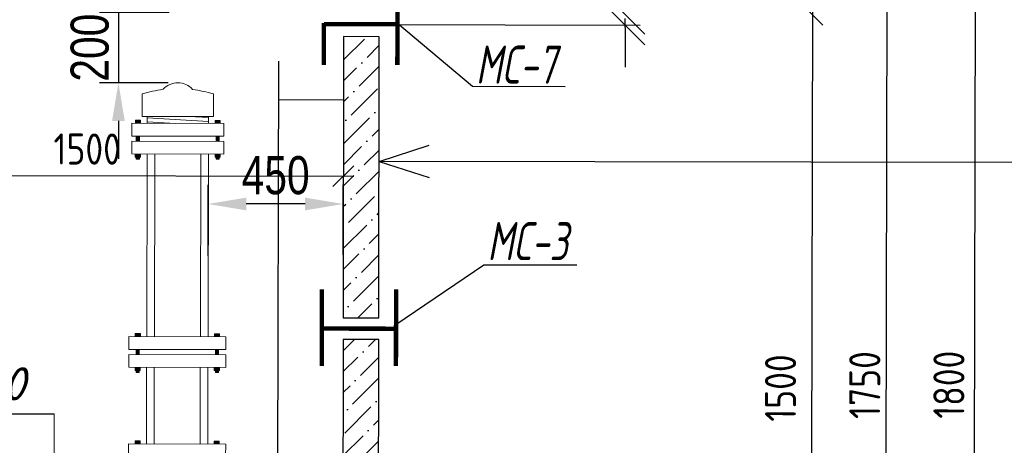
# Model space of a CAD drawing. Extents: x 0 to 361260, y 0 to 4201817.
# Tile 95 of 256: x 360660 to 360725, y 4199793 to 4199821. Entities that reach past the tile are written whole.
import ezdxf

# ---------------------------------------------------------------- set-up
doc = ezdxf.new("R2010")
doc.units = 0
doc.header["$LTSCALE"] = 0.5
doc.header["$MEASUREMENT"] = 0
doc.header["$PDMODE"] = 32
doc.header["$PDSIZE"] = 0.3
doc.layers.add("navro'z", color=7, linetype='Continuous')
doc.layers.add('Д25', color=4, linetype='Continuous')
doc.styles.add('Nurbek', font='isocpeui.ttf')
doc.styles.add('ROMANS', font='romans.shx', dxfattribs={"width": 0.8})
doc.dimstyles.new('ISO-25', dxfattribs={"dimtxt": 2.5, "dimasz": 2.5, "dimexe": 1.25, "dimexo": 0.625, "dimtad": 1, "dimtxsty": 'Standard', "dimcen": 2.5, "dimadec": 0, "dimazin": 0, "dimtfac": 1, "dimtmove": 0, "dimatfit": 3, "dimfxl": 1, "dimarcsym": 0})
pattern_1 = [(44.89306, (348229.2825, 4198134.882), (0.51973879, 1.89179207), [2.43342293, -0.48668459, 0, -0.48668459])]

# ---------------------------------------------------------------- blocks, each defined once
blk = doc.blocks.new('_Oblique')
at = {"color": 0, "linetype": 'ByBlock', "lineweight": -2}
blk.add_line((-0.5, -0.5), (0.5, 0.5), dxfattribs=at)
blk = doc.blocks.new('*D383')
at = {"color": 0, "lineweight": -2, "transparency": 16777216}
for p, q in [((360666.85, 4199823.846), (360666.85, 4199826.346)), ((360670.186, 4199821.346), (360665.6, 4199821.346)), ((360666.85, 4199821.346), (360666.85, 4199816.729)), ((360670.129, 4199816.729), (360665.6, 4199816.729)), ((360666.85, 4199814.229), (360666.85, 4199811.729))]:
    blk.add_line(p, q, dxfattribs=at)
at = {"color": 0, "lineweight": 106, "transparency": 16777216}
for points in [[(360666.433, 4199823.846), (360667.266, 4199823.846), (360666.85, 4199821.346)], [(360666.433, 4199814.229), (360667.266, 4199814.229), (360666.85, 4199816.729)]]:
    blk.add_solid(points, dxfattribs=at)
at = {"layer": 'Defpoints', "color": 0, "lineweight": 106, "transparency": 16777216}
for p in [(360670.811, 4199821.346), (360666.85, 4199816.729), (360670.754, 4199816.729)]:
    blk.add_point(p, dxfattribs=at)
at = {"color": 0, "transparency": 16777216, "insert": (360664.975, 4199819.038), "char_height": 2.5, "attachment_point": 5, "rotation": 90}
blk.add_mtext('{\\W0.8;200}', dxfattribs=at)
blk = doc.blocks.new('*D382')
at = {"color": 0, "lineweight": -2, "transparency": 16777216}
for p, q in [((360672.746, 4199805.373), (360672.746, 4199810.023)), ((360681.622, 4199805.429), (360681.622, 4199810.023)), ((360679.122, 4199808.773), (360675.246, 4199808.773))]:
    blk.add_line(p, q, dxfattribs=at)
at = {"color": 0, "lineweight": 106, "transparency": 16777216}
for points in [[(360675.246, 4199809.189), (360675.246, 4199808.356), (360672.746, 4199808.773)], [(360679.122, 4199809.189), (360679.122, 4199808.356), (360681.622, 4199808.773)]]:
    blk.add_solid(points, dxfattribs=at)
at = {"layer": 'Defpoints', "color": 0, "lineweight": 106, "transparency": 16777216}
for p in [(360672.746, 4199808.773), (360672.746, 4199804.748, -185.215), (360681.622, 4199804.804)]:
    blk.add_point(p, dxfattribs=at)
at = {"color": 0, "transparency": 16777216, "insert": (360677.184, 4199810.648), "char_height": 2.5, "attachment_point": 5}
blk.add_mtext('{\\W0.8;450}', dxfattribs=at)

msp = doc.modelspace()

# ---------------------------------------------------------------- hatches: boundary and pattern name
at = {"linetype": 'ByBlock', "lineweight": 0, "transparency": 33554687}
for points in [[(360668.298, 4199814.272), (360667.962, 4199814.272), (360667.962, 4199814.071), (360668.297, 4199814.07)], [(360673.206, 4199814.262), (360673.541, 4199814.262), (360673.541, 4199814.06), (360673.205, 4199814.061)], [(360668.293, 4199812.056), (360667.958, 4199812.057), (360667.957, 4199811.856), (360668.293, 4199811.855)], [(360673.201, 4199812.047), (360673.537, 4199812.047), (360673.537, 4199811.845), (360673.201, 4199811.846)], [(360668.291, 4199800.265), (360667.955, 4199800.265), (360667.955, 4199800.064), (360668.291, 4199800.063)], [(360673.158, 4199800.256), (360673.493, 4199800.255), (360673.493, 4199800.054), (360673.157, 4199800.054)], [(360668.287, 4199798.05), (360667.951, 4199798.05), (360667.951, 4199797.849), (360668.286, 4199797.848)], [(360673.153, 4199798.04), (360673.489, 4199798.04), (360673.489, 4199797.838), (360673.153, 4199797.839)], [(360668.278, 4199793.217), (360667.942, 4199793.217), (360667.942, 4199793.016), (360668.277, 4199793.015)], [(360673.144, 4199793.207), (360673.48, 4199793.207), (360673.48, 4199793.005), (360673.144, 4199793.006)]]:
    msp.add_hatch(color=8, dxfattribs=at).paths.add_polyline_path(points)
at = {"layer": "navro'z", "transparency": 33554687}
h = msp.add_hatch(dxfattribs=at)
h.set_pattern_fill('ANSI36', color=254, scale=0.306573, angle=-0.10694, style=0)
h.set_pattern_definition(pattern_1)
h.paths.add_polyline_path([(360683.995, 4199819.757), (360681.65, 4199819.761), (360681.616, 4199801.305), (360683.961, 4199801.301)])
h.paths.add_polyline_path([(360648.545, 4199819.823), (360646.2, 4199819.827), (360646.166, 4199801.371), (360648.511, 4199801.367)])
h = msp.add_hatch(dxfattribs=at)
h.set_pattern_fill('ANSI36', color=0, scale=0.306573, angle=-0.10694, style=0)
h.set_pattern_definition(pattern_1)
h.paths.add_polyline_path([(360683.995, 4199819.757), (360681.65, 4199819.761), (360681.616, 4199801.305), (360683.961, 4199801.301)])
h.paths.add_polyline_path([(360648.545, 4199819.823), (360646.2, 4199819.827), (360646.166, 4199801.371), (360648.511, 4199801.367)])
h = msp.add_hatch(dxfattribs=at)
h.set_pattern_fill('ANSI36', color=0, scale=0.306573, angle=-0.10694, style=0)
h.set_pattern_definition([(44.89306, (358435.1195, 4203170.9996), (0.5197388, 1.89179207), [2.43342293, -0.4866846, 0, -0.4866846])])
h.paths.add_polyline_path([(360683.958, 4199799.869), (360681.613, 4199799.873), (360681.591, 4199787.706), (360683.935, 4199787.702)])
h.paths.add_polyline_path([(360683.924, 4199781.484), (360681.579, 4199781.488), (360681.562, 4199772.22), (360683.906, 4199772.216)])

# ---------------------------------------------------------------- linework, layer by layer
at = {"color": 7, "linetype": 'ByBlock', "lineweight": 0, "transparency": 33554687}
for p, q in [((360668.413, 4199814.527), (360668.415, 4199816.014)), ((360673.091, 4199814.518), (360673.094, 4199816.005)), ((360667.731, 4199814.071), (360667.729, 4199813.232)), ((360673.772, 4199814.06), (360667.731, 4199814.071)), ((360667.962, 4199814.071), (360667.962, 4199814.272)), ((360667.962, 4199814.272), (360668.298, 4199814.272)), ((360668.297, 4199814.07), (360668.298, 4199814.272)), ((360668.413, 4199814.527), (360673.091, 4199814.518)), ((360668.738, 4199814.526), (360668.737, 4199814.069)), ((360668.738, 4199814.423), (360672.765, 4199814.198)), ((360668.738, 4199814.17), (360670.593, 4199814.066)), ((360671.509, 4199814.521), (360672.766, 4199814.451)), ((360672.766, 4199814.519), (360672.765, 4199814.062)), ((360673.205, 4199814.061), (360673.206, 4199814.262)), ((360673.541, 4199814.262), (360673.206, 4199814.262)), ((360673.541, 4199814.06), (360673.541, 4199814.262)), ((360673.772, 4199814.06), (360673.77, 4199813.221)), ((360667.728, 4199812.897), (360667.727, 4199812.058)), ((360673.77, 4199812.885), (360667.728, 4199812.897)), ((360673.77, 4199813.221), (360667.729, 4199813.232)), ((360668.027, 4199813.232), (360668.027, 4199812.896)), ((360668.027, 4199813.215), (360668.228, 4199813.188)), ((360668.027, 4199813.171), (360668.228, 4199813.144)), ((360668.027, 4199813.126), (360668.228, 4199813.1)), ((360668.027, 4199813.082), (360668.228, 4199813.056)), ((360668.027, 4199813.038), (360668.228, 4199813.012)), ((360668.027, 4199812.994), (360668.228, 4199812.967)), ((360668.027, 4199812.95), (360668.228, 4199812.923)), ((360668.027, 4199812.905), (360668.098, 4199812.896)), ((360668.229, 4199813.231), (360668.228, 4199812.896)), ((360673.271, 4199813.222), (360673.27, 4199812.886)), ((360673.472, 4199813.116), (360673.27, 4199813.091)), ((360673.472, 4199813.072), (360673.27, 4199813.046)), ((360673.472, 4199813.028), (360673.27, 4199813.002)), ((360673.472, 4199812.984), (360673.27, 4199812.958)), ((360673.472, 4199812.939), (360673.27, 4199812.914)), ((360673.472, 4199813.205), (360673.271, 4199813.179)), ((360673.472, 4199813.16), (360673.271, 4199813.135)), ((360673.471, 4199812.895), (360673.4, 4199812.886)), ((360673.472, 4199813.222), (360673.471, 4199812.886)), ((360673.77, 4199812.885), (360673.768, 4199812.046)), ((360673.768, 4199812.046), (360667.727, 4199812.058)), ((360667.958, 4199812.057), (360667.957, 4199811.856)), ((360668.293, 4199811.855), (360668.293, 4199812.056)), ((360668.733, 4199812.056, -274.777), (360668.71, 4199800.063, -127.643)), ((360669.236, 4199812.055, -274.777), (360669.214, 4199800.062, -127.643)), ((360672.257, 4199812.049, -274.777), (360672.234, 4199800.056, -127.643)), ((360672.76, 4199812.048, -274.777), (360672.738, 4199800.055, -127.643)), ((360673.201, 4199812.047), (360673.201, 4199811.846)), ((360673.537, 4199812.047), (360673.537, 4199811.845)), ((360667.957, 4199811.856), (360668.293, 4199811.855)), ((360668.025, 4199811.856), (360668.024, 4199811.721)), ((360668.024, 4199811.779), (360668.226, 4199811.752)), ((360668.024, 4199811.755), (360668.226, 4199811.729)), ((360668.024, 4199811.721), (360668.226, 4199811.721)), ((360668.025, 4199811.849), (360668.226, 4199811.823)), ((360668.025, 4199811.826), (360668.226, 4199811.799)), ((360668.025, 4199811.802), (360668.226, 4199811.776)), ((360668.226, 4199811.855), (360668.226, 4199811.721)), ((360673.537, 4199811.845), (360673.201, 4199811.846)), ((360673.268, 4199811.846), (360673.268, 4199811.712)), ((360673.469, 4199811.839), (360673.268, 4199811.813)), ((360673.469, 4199811.815), (360673.268, 4199811.79)), ((360673.469, 4199811.792), (360673.268, 4199811.766)), ((360673.469, 4199811.769), (360673.268, 4199811.743)), ((360673.469, 4199811.745), (360673.268, 4199811.72)), ((360673.469, 4199811.711), (360673.268, 4199811.712)), ((360673.47, 4199811.845), (360673.469, 4199811.711)), ((360667.535, 4199800.065, -127.643), (360667.534, 4199799.226, -127.643)), ((360667.535, 4199800.065, -127.643), (360673.912, 4199800.053, -127.643)), ((360667.955, 4199800.064, -127.643), (360667.955, 4199800.265, -127.643)), ((360667.955, 4199800.265, -127.643), (360668.291, 4199800.265, -127.643)), ((360668.291, 4199800.063, -127.643), (360668.291, 4199800.265, -127.643)), ((360673.157, 4199800.054, -127.643), (360673.158, 4199800.256, -127.643)), ((360673.493, 4199800.255, -127.643), (360673.158, 4199800.256, -127.643)), ((360673.493, 4199800.054, -127.643), (360673.493, 4199800.255, -127.643)), ((360673.912, 4199800.053, -127.643), (360673.911, 4199799.214, -127.643)), ((360667.534, 4199799.226, -127.643), (360673.911, 4199799.214, -127.643)), ((360668.021, 4199799.225, -127.643), (360668.02, 4199798.889, -127.643)), ((360668.02, 4199799.193, -127.643), (360668.222, 4199799.167, -127.643)), ((360668.02, 4199799.149, -127.643), (360668.222, 4199799.123, -127.643)), ((360668.02, 4199799.105, -127.643), (360668.222, 4199799.079, -127.643)), ((360668.119, 4199799.225, -127.643), (360668.222, 4199799.211, -127.643)), ((360668.222, 4199799.224, -127.643), (360668.221, 4199798.889, -127.643)), ((360673.223, 4199799.215, -127.643), (360673.222, 4199798.879, -127.643)), ((360673.325, 4199799.215, -127.643), (360673.223, 4199799.202, -127.643)), ((360673.424, 4199799.183, -127.643), (360673.223, 4199799.158, -127.643)), ((360673.424, 4199799.139, -127.643), (360673.223, 4199799.113, -127.643)), ((360673.424, 4199799.095, -127.643), (360673.223, 4199799.069, -127.643)), ((360673.424, 4199799.215, -127.643), (360673.424, 4199798.879, -127.643)), ((360667.533, 4199798.89, -127.643), (360667.532, 4199798.051, -127.643)), ((360667.533, 4199798.89, -127.643), (360673.91, 4199798.878, -127.643)), ((360668.02, 4199799.061, -127.643), (360668.222, 4199799.034, -127.643)), ((360668.02, 4199799.017, -127.643), (360668.221, 4199798.99, -127.643)), ((360668.02, 4199798.972, -127.643), (360668.221, 4199798.946, -127.643)), ((360668.02, 4199798.928, -127.643), (360668.221, 4199798.902, -127.643)), ((360673.424, 4199799.051, -127.643), (360673.222, 4199799.025, -127.643)), ((360673.424, 4199799.007, -127.643), (360673.222, 4199798.981, -127.643)), ((360673.424, 4199798.962, -127.643), (360673.222, 4199798.937, -127.643)), ((360673.424, 4199798.918, -127.643), (360673.222, 4199798.892, -127.643)), ((360673.91, 4199798.878, -127.643), (360673.909, 4199798.039, -127.643)), ((360667.532, 4199798.051, -127.643), (360673.909, 4199798.039, -127.643)), ((360667.951, 4199798.05, -127.643), (360667.951, 4199797.849, -127.643)), ((360667.951, 4199797.849, -127.643), (360668.286, 4199797.848, -127.643)), ((360668.018, 4199797.849, -127.643), (360668.018, 4199797.714, -127.643)), ((360668.018, 4199797.842, -127.643), (360668.219, 4199797.816, -127.643)), ((360668.018, 4199797.819, -127.643), (360668.219, 4199797.792, -127.643)), ((360668.018, 4199797.795, -127.643), (360668.219, 4199797.769, -127.643)), ((360668.219, 4199797.848, -127.643), (360668.219, 4199797.714, -127.643)), ((360668.287, 4199798.05, -127.643), (360668.286, 4199797.848, -127.643)), ((360668.706, 4199798.049), (360668.697, 4199793.014)), ((360669.21, 4199798.048), (360669.2, 4199793.013)), ((360672.23, 4199798.042), (360672.221, 4199793.008)), ((360672.734, 4199798.041), (360672.725, 4199793.007)), ((360673.153, 4199798.04, -127.643), (360673.153, 4199797.839, -127.643)), ((360673.489, 4199797.838, -127.643), (360673.153, 4199797.839, -127.643)), ((360673.22, 4199797.839, -127.643), (360673.22, 4199797.705, -127.643)), ((360673.422, 4199797.832, -127.643), (360673.22, 4199797.806, -127.643)), ((360673.422, 4199797.809, -127.643), (360673.22, 4199797.783, -127.643)), ((360673.421, 4199797.785, -127.643), (360673.22, 4199797.76, -127.643)), ((360673.422, 4199797.839, -127.643), (360673.421, 4199797.704, -127.643)), ((360673.489, 4199798.04, -127.643), (360673.489, 4199797.838, -127.643)), ((360668.018, 4199797.772, -127.643), (360668.219, 4199797.745, -127.643)), ((360668.018, 4199797.748, -127.643), (360668.219, 4199797.722, -127.643)), ((360668.018, 4199797.714, -127.643), (360668.219, 4199797.714, -127.643)), ((360673.421, 4199797.762, -127.643), (360673.22, 4199797.736, -127.643)), ((360673.421, 4199797.738, -127.643), (360673.22, 4199797.713, -127.643)), ((360673.421, 4199797.704, -127.643), (360673.22, 4199797.705, -127.643)), ((360667.522, 4199793.017), (360667.521, 4199792.177)), ((360667.522, 4199793.017), (360673.899, 4199793.005)), ((360667.942, 4199793.016), (360667.942, 4199793.217)), ((360667.942, 4199793.217), (360668.278, 4199793.217)), ((360668.277, 4199793.015), (360668.278, 4199793.217)), ((360673.144, 4199793.006), (360673.144, 4199793.207)), ((360673.48, 4199793.207), (360673.144, 4199793.207)), ((360673.48, 4199793.005), (360673.48, 4199793.207)), ((360673.899, 4199793.005), (360673.898, 4199792.166))]:
    msp.add_line(p, q, dxfattribs=at)
for centre, radius, start, end in [((360670.754, 4199815.408), 1.321, 42.43809, 137.34803), ((360671.962, 4199802.632), 13.844, 99.06112, 104.84456), ((360669.498, 4199802.637), 13.844, 74.94156, 80.725)]:
    msp.add_arc(centre, radius, start, end, dxfattribs=at)
at = {"layer": "navro'z", "color": 0, "transparency": 33554687}
for p, q in [((360723.087, 4199771.461), (360723.198, 4199830.617)), ((360717.277, 4199771.472), (360717.382, 4199828.216)), ((360712.456, 4199821.888), (360712.362, 4199771.481)), ((360685.187, 4199820.648), (360690.128, 4199816.5)), ((360690.128, 4199816.5), (360696.202, 4199816.486)), ((360690.128, 4199816.5), (360696.202, 4199816.486)), ((360683.98, 4199811.571), (360687.274, 4199812.626)), ((360726.536, 4199811.492), (360683.98, 4199811.571)), ((360683.98, 4199811.571), (360687.27, 4199810.504)), ((360647.847, 4199810.656), (360682.315, 4199810.591)), ((360685.075, 4199800.862), (360690.867, 4199804.787)), ((360690.867, 4199804.787), (360696.976, 4199804.775))]:
    msp.add_line(p, q, dxfattribs=at)
at = {"layer": "navro'z", "color": 0, "lineweight": 25, "transparency": 33554687}
for p, q in [((360683.396, 4199820.555, 119.865), (360701.144, 4199820.522, 119.865)), ((360700.15, 4199820.371, 119.865), (360700.151, 4199820.946, 119.865)), ((360700.15, 4199820.371, 119.865), (360700.145, 4199817.764, 119.865)), ((360649.755, 4199795.022, 29.966), (360662.634, 4199794.998, 29.966))]:
    msp.add_line(p, q, dxfattribs=at)
at = {"layer": "navro'z", "color": 7, "transparency": 33554687}
for p, q in [((360677.363, 4199818.162), (360677.282, 4199774.851)), ((360677.363, 4199818.162), (360677.282, 4199774.851)), ((360681.643, 4199815.599), (360677.358, 4199815.607)), ((360681.643, 4199815.599), (360677.358, 4199815.607))]:
    msp.add_line(p, q, dxfattribs=at)
at = {"layer": "navro'z", "color": 0, "lineweight": 20, "transparency": 33554687}
msp.add_line((360662.626, 4199790.455, 29.966), (360662.634, 4199794.998, 29.966), dxfattribs=at)
at = {"layer": "navro'z", "color": 0, "transparency": 33554687, "const_width": 0.289}
for points in [[(360685.187, 4199820.513), (360685.192, 4199823.259)], [(360685.187, 4199820.513), (360685.192, 4199823.259)], [(360680.354, 4199820.657), (360680.349, 4199817.91)], [(360680.354, 4199820.657), (360680.349, 4199817.91)], [(360680.354, 4199820.589), (360685.187, 4199820.58)], [(360680.354, 4199820.589), (360685.187, 4199820.58)], [(360685.187, 4199820.648), (360685.182, 4199817.901)], [(360685.187, 4199820.648), (360685.182, 4199817.901)], [(360680.225, 4199803.168), (360680.215, 4199798.138)], [(360680.225, 4199803.168), (360680.215, 4199798.138)], [(360685.1, 4199803.159), (360685.09, 4199798.129)], [(360685.1, 4199803.159), (360685.09, 4199798.129)], [(360680.22, 4199800.592), (360685.095, 4199800.583)], [(360680.22, 4199800.592), (360685.095, 4199800.583)]]:
    msp.add_lwpolyline(points, dxfattribs=at)
at = {"layer": "navro'z", "color": 7, "lineweight": 30, "transparency": 33554687}
msp.add_lwpolyline([(360683.995, 4199819.757), (360681.65, 4199819.761), (360681.616, 4199801.305), (360683.961, 4199801.301)], close=True, dxfattribs=at)
msp.add_lwpolyline([(360683.995, 4199819.757), (360681.65, 4199819.761), (360681.616, 4199801.305), (360683.961, 4199801.301)], close=True, dxfattribs=at)
msp.add_lwpolyline([(360683.934, 4199787.105), (360683.958, 4199799.869), (360681.613, 4199799.873), (360681.589, 4199787.109)], dxfattribs=at)
msp.add_lwpolyline([(360683.934, 4199787.105), (360683.958, 4199799.869), (360681.613, 4199799.873), (360681.589, 4199787.109)], dxfattribs=at)

# ---------------------------------------------------------------- block references
at = {"layer": "navro'z", "color": 5, "lineweight": 25, "transparency": 33554687, "xscale": 2.60691298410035, "yscale": 2.60691298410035, "zscale": 2.60691298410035}
for p, rotation in [((360700.15, 4199821.23, 119.865), 269.8930604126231), ((360700.15, 4199820.523, 119.865), 89.89306041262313)]:
    msp.add_blockref('_Oblique', p, dxfattribs=dict(at, rotation=rotation))
at = {"layer": "navro'z", "color": 1, "transparency": 33554687, "xscale": 1.362546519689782, "yscale": 1.362546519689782, "zscale": 1.362546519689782, "rotation": 89.89306041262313}
msp.add_blockref('_Oblique', (360712.455, 4199821.207), dxfattribs=at)
at = {"layer": "navro'z", "color": 3, "transparency": 33554687, "xscale": 1.362546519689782, "yscale": 1.362546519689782, "zscale": 1.362546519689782, "rotation": 359.8930604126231}
msp.add_blockref('_Oblique', (360681.633, 4199810.593), dxfattribs=at)

# ---------------------------------------------------------------- texts
at = {"layer": "navro'z", "color": 0, "transparency": 33554687, "char_height": 2.0438, "attachment_point": 5, "style": 'ROMANS'}
for s, insert, rotation in [('\\A1;1500', (360664.799, 4199812.381), 359.89306), ('\\A1;1750', (360715.901, 4199796.885), 89.89306), ('\\A1;1800', (360721.432, 4199796.906), 89.89306), ('\\A1;1500', (360710.365, 4199796.689), 89.89306)]:
    msp.add_mtext(s, dxfattribs=dict(at, insert=insert, rotation=rotation))
at = {"layer": "navro'z", "color": 0, "lineweight": 20, "transparency": 33554687, "insert": (360656.318, 4199796.676, 29.966), "char_height": 2.1724, "attachment_point": 5, "rotation": 359.89306, "style": 'Nurbek'}
msp.add_mtext('Ду+160', dxfattribs=at)
at = {"layer": 'Д25', "color": 7, "lineweight": 25, "transparency": 33554687, "style": 'Nurbek', "width": 0.7}
for s, p in [('МС-7', (360690.338, 4199816.681)), ('МС-3', (360691.097, 4199805.089))]:
    msp.add_text(s, height=2.5, rotation=359.89306, dxfattribs=at).set_placement(p)

# ---------------------------------------------------------------- dimensions: what is measured, and where the dimension line sits
dim = msp.add_linear_dim(base=(360666.85, 4199816.729), p1=(360670.811, 4199821.346), p2=(360670.754, 4199816.729), angle=90, text='{\\W0.8;200}', dimstyle='ISO-25')
dim.commit()
dim.dimension.update_dxf_attribs({"geometry": '*D383', "text_midpoint": (360666.85, 4199819.038), "dimtype": 160})
dim = msp.add_linear_dim(base=(360672.746, 4199808.773), p1=(360681.622, 4199804.804), p2=(360672.746, 4199804.748, -185.215), text='{\\W0.8;450}', dimstyle='ISO-25')
dim.commit()
dim.dimension.update_dxf_attribs({"geometry": '*D382', "text_midpoint": (360677.184, 4199808.773), "dimtype": 160})

doc.saveas('drawing.dxf')
